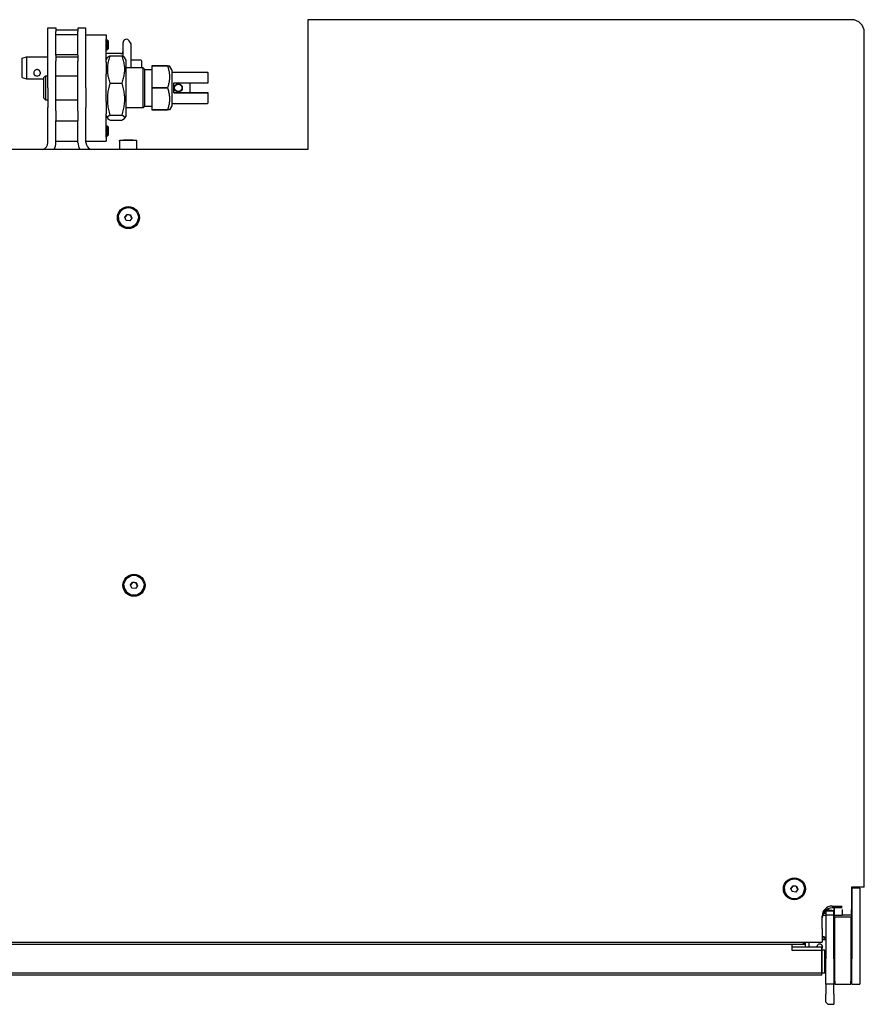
# Model space of a CAD drawing. Extents: x 1422 to 4284, y 1650 to 2964.
# Tile 2 of 14: x 1796 to 2217, y 1650 to 2141. Entities that reach past the tile are written whole.
import ezdxf

# ---------------------------------------------------------------- set-up
doc = ezdxf.new("R2010")
doc.units = 0
doc.layers.add('KF_SEQUENZA_10 NW_REAR', color=7, linetype='CONTINUOUS')
doc.layers.add('KF_SEQUENZA_10 NW_TOP', color=7, linetype='CONTINUOUS')

# ---------------------------------------------------------------- blocks, each defined once
blk = doc.blocks.new('KF_SEQUENZA_10 NW_TOP')
at = {"layer": 'KF_SEQUENZA_10 NW_TOP'}
for p, q in [((119.7, 476.5), (119.7, 411.71)), ((119.7, 476.5), (119.71, 476.5)), ((386.2, 476.5), (119.71, 476.5)), ((390.85, 476.5), (386.2, 476.5)), ((-9.95, 472.5), (-9.95, 472.5)), ((-9.95, 470.54), (-9.95, 472.5)), ((-9.95, 472.5), (-5.95, 472.5)), ((-5.95, 472.5), (-5.95, 472.5)), ((-5.95, 472.5), (-5.95, 470.54)), ((-5.95, 471.5), (5.05, 471.5)), ((5.05, 472.5), (5.05, 472.5)), ((5.05, 472.5), (5.05, 470.54)), ((5.05, 472.5), (9.05, 472.5)), ((9.05, 472.5), (9.05, 472.5)), ((9.05, 470.54), (9.05, 472.5)), ((-9.95, 458.84), (-9.95, 470.54)), ((-5.95, 458.84), (-5.95, 470.54)), ((5.05, 469), (-5.95, 469)), ((5.05, 458.84), (5.05, 470.54)), ((9.05, 458.84), (9.05, 470.54)), ((9.05, 469), (19.05, 469)), ((9.05, 469), (9.61, 469)), ((9.61, 469), (9.61, 469)), ((9.61, 469), (9.61, 469)), ((19.05, 469), (19.05, 467.04)), ((19.05, 455.35), (19.05, 467.04)), ((19.05, 466.5), (19.61, 466.5)), ((19.61, 461.5), (19.61, 466.5)), ((20.1, 466.01), (19.61, 466.5)), ((397.2, 44), (397.2, 470.15)), ((20.1, 461.99), (19.61, 461.5)), ((20.1, 466.01), (20.1, 461.99)), ((27.59, 463.59), (27.59, 465.08)), ((27.59, 458.27), (27.59, 463.59)), ((31.53, 464.42), (30.67, 465.9)), ((31.53, 463.01), (31.53, 464.42)), ((31.53, 452.5), (31.53, 463.01)), ((-22.7, 457.32), (-20.67, 458.06)), ((-22.7, 456.75), (-22.7, 457.32)), ((-22.7, 447.69), (-22.7, 456.75)), ((-20.67, 458.06), (-20.67, 457.4)), ((-20.67, 458.06), (-9.95, 458.06)), ((-20.67, 457.4), (-20.67, 446.95)), ((-9.95, 455.8), (-9.95, 458.84)), ((5.05, 459), (-5.95, 459)), ((-5.95, 458.84), (-5.95, 455.8)), ((-5.95, 458.06), (5.05, 458.06)), ((5.05, 458.84), (5.05, 455.8)), ((9.05, 455.8), (9.05, 458.84)), ((19.05, 461.5), (19.61, 461.5)), ((26.45, 459.62), (19.05, 459.62)), ((19.05, 456.35), (19.8, 457.65)), ((21.05, 458.56), (27.05, 458.56)), ((29.05, 456.35), (28.3, 457.65)), ((-9.95, 442.5), (-9.95, 455.8)), ((-5.95, 442.5), (-5.95, 455.8)), ((5.05, 442.5), (5.05, 455.8)), ((9.05, 442.5), (9.05, 455.8)), ((19.05, 455.35), (19.05, 449.27)), ((29.05, 428.65), (29.05, 456.35)), ((37.5, 452.5), (29.05, 452.5)), ((36.36, 456.35), (31.53, 456.35)), ((36.86, 455.45), (36.86, 455.84)), ((36.86, 452.5), (36.86, 455.45)), ((37.5, 432.5), (37.5, 452.5)), ((38.35, 451.65), (37.5, 452.5)), ((41.85, 453.5), (41.85, 453.49)), ((41.85, 453.5), (41.85, 453.5)), ((49.71, 453.5), (41.85, 453.5)), ((41.85, 453.5), (49.71, 453.5)), ((41.85, 453.49), (41.85, 442.5)), ((41.85, 453.49), (49.71, 453.49)), ((49.71, 453.5), (49.71, 453.49)), ((49.71, 453.5), (49.83, 453.5)), ((50.69, 453.5), (50.69, 453.5)), ((51.85, 451.5), (50.69, 453.5)), ((-22.7, 447.69), (-20.67, 446.95)), ((-20.67, 446.95), (-12.15, 446.95)), ((-12.15, 447.5), (-11.15, 448.5)), ((-12.15, 447.5), (-12.15, 437.5)), ((-11.15, 448.5), (-11.15, 436.5)), ((-11.15, 448.5), (-9.95, 448.5)), ((-5.95, 448.5), (5.05, 448.5)), ((19.05, 435.73), (19.05, 449.27)), ((38.35, 433.35), (38.35, 451.65)), ((38.35, 451.65), (41.85, 451.65)), ((51.85, 451.5), (51.85, 433.5)), ((51.85, 450.3), (69.45, 450.3)), ((70.05, 449.93), (70.05, 449.93)), ((70.05, 445), (70.05, 449.93)), ((-9.95, 442.5), (-9.95, 432.65)), ((-5.95, 432.65), (-5.95, 442.5)), ((5.05, 432.65), (5.05, 442.5)), ((9.05, 442.5), (9.05, 432.65)), ((21.05, 444.92), (27.05, 444.92)), ((41.85, 442.5), (41.85, 442.49)), ((49.71, 442.5), (41.85, 442.5)), ((41.85, 442.49), (41.85, 431.5)), ((41.85, 442.49), (49.71, 442.49)), ((49.71, 442.5), (49.71, 442.49)), ((52.85, 440), (52.85, 445)), ((52.85, 445), (70.05, 445)), ((53.1, 442.5), (53.1, 442.5)), ((57.1, 442.5), (57.1, 442.5)), ((57.1, 442.5), (57.1, 442.5)), ((60.85, 445), (60.85, 440)), ((-12.15, 437.5), (-11.15, 436.5)), ((52.85, 440), (70.05, 440)), ((70.05, 440), (52.85, 440)), ((70.05, 440), (60.85, 440)), ((60.85, 440), (70.05, 440)), ((70.05, 440), (70.05, 440)), ((70.05, 440), (70.05, 440)), ((70.05, 440), (70.05, 440)), ((70.05, 435.07), (70.05, 440)), ((-11.15, 436.5), (-9.95, 436.5)), ((-9.95, 431.08), (-9.95, 432.65)), ((-5.95, 436.5), (5.05, 436.5)), ((-5.95, 431.08), (-5.95, 432.65)), ((5.05, 431.08), (5.05, 432.65)), ((9.05, 431.08), (9.05, 432.65)), ((19.05, 435.73), (19.05, 429.64)), ((37.5, 432.5), (29.05, 432.5)), ((38.35, 433.35), (37.5, 432.5)), ((38.35, 433.35), (41.85, 433.35)), ((51.85, 433.5), (50.69, 431.5)), ((51.85, 434.7), (69.45, 434.7)), ((-9.95, 426.15), (-9.95, 431.08)), ((-5.95, 431.08), (-5.95, 426.15)), ((5.05, 431.08), (5.05, 426.15)), ((9.05, 426.15), (9.05, 431.08)), ((19.05, 417.95), (19.05, 429.64)), ((19.05, 428.65), (19.8, 427.35)), ((21.05, 428.85), (27.05, 428.85)), ((29.05, 428.65), (28.3, 427.35)), ((41.85, 431.5), (41.85, 431.5)), ((41.85, 431.5), (49.71, 431.5)), ((49.71, 431.5), (41.85, 431.5)), ((49.71, 431.5), (49.71, 431.5)), ((-9.95, 415.3), (-9.95, 426.15)), ((-5.95, 415.3), (-5.95, 426.15)), ((-5.95, 426), (5.05, 426)), ((5.05, 415.3), (5.05, 426.15)), ((9.05, 415.3), (9.05, 426.15)), ((19.05, 423.5), (19.61, 423.5)), ((19.61, 418.5), (19.61, 423.5)), ((20.1, 423.01), (19.61, 423.5)), ((20.1, 423.01), (20.1, 418.99)), ((21.05, 426.43), (27.05, 426.43)), ((19.05, 418.5), (19.61, 418.5)), ((19.05, 417.95), (19.05, 416)), ((20.1, 418.99), (19.61, 418.5)), ((-5.95, 416), (5.05, 416)), ((9.05, 416), (19.05, 416)), ((25.8, 416), (25.8, 416)), ((25.8, 416), (25.8, 411.71)), ((28.98, 416.5), (27.74, 416.5)), ((27.74, 416.5), (28.81, 416.5)), ((28.98, 416.5), (27.74, 416.5)), ((27.74, 416.5), (28.81, 416.5)), ((28.81, 416.5), (31.12, 416.5)), ((28.81, 416.5), (28.81, 416.5)), ((28.81, 416.5), (31.12, 416.5)), ((28.81, 416.5), (28.81, 416.5)), ((31.29, 416.5), (28.98, 416.5)), ((31.29, 416.5), (28.98, 416.5)), ((31.12, 416.5), (32.36, 416.5)), ((31.12, 416.5), (31.12, 416.5)), ((31.12, 416.5), (32.36, 416.5)), ((31.12, 416.5), (31.12, 416.5)), ((32.36, 416.5), (31.29, 416.5)), ((32.36, 416.5), (31.29, 416.5)), ((34.3, 416), (34.3, 416)), ((34.3, 416), (34.3, 411.71)), ((119.71, 411.71), (-120.31, 411.71)), ((28.48, 378.01), (29.52, 379.39)), ((29.52, 379.39), (29.52, 379.25)), ((29.52, 379.39), (31.24, 379.18)), ((31.24, 379.18), (31.92, 377.59)), ((31.24, 379.04), (31.24, 379.18)), ((25.2, 377.8), (25.2, 377.78)), ((29.16, 376.42), (28.48, 378.01)), ((30.88, 376.21), (29.16, 376.42)), ((31.92, 377.59), (30.88, 376.21)), ((35.2, 377.8), (35.2, 377.78)), ((28, 194.44), (28, 194.42)), ((31.28, 194.65), (32.33, 196.03)), ((31.96, 193.06), (31.28, 194.65)), ((33.68, 192.85), (31.96, 193.06)), ((32.33, 196.03), (32.33, 195.89)), ((32.33, 196.03), (34.05, 195.82)), ((34.72, 194.23), (33.68, 192.85)), ((34.05, 195.82), (34.72, 194.23)), ((34.05, 195.68), (34.05, 195.82)), ((38, 194.44), (38, 194.42)), ((360.6, 43.28), (361.64, 44.66)), ((361.64, 44.66), (361.64, 44.52)), ((361.64, 44.66), (363.36, 44.45)), ((363.36, 44.45), (364.04, 42.86)), ((363.36, 44.31), (363.36, 44.45)), ((357.32, 43.07), (357.32, 43.05)), ((361.28, 41.69), (360.6, 43.28)), ((363, 41.48), (361.28, 41.69)), ((364.04, 42.86), (363, 41.48)), ((367.32, 43.07), (367.32, 43.05)), ((390.8, 44), (390.8, 32.76)), ((390.85, 44), (390.8, 44)), ((397.2, 44), (390.85, 44)), ((395, 43.5), (391, 43.5)), ((391, 43.5), (391, 8.23)), ((395, 43.5), (395, 8.23)), ((381.2, 34.47), (386.2, 34.47)), ((391, 38), (390.8, 38)), ((376.2, 23.24), (376.2, 29.48)), ((376.41, 30), (378, 30)), ((376.84, 31), (378, 31)), ((378, 32.01), (378, 31.89)), ((378, 31.89), (378, 29.89)), ((382, 31.89), (378, 31.89)), ((378, 29.89), (378, 8.23)), ((382, 29.89), (378, 29.89)), ((386.2, 33.55), (381.2, 33.55)), ((382, 33.55), (382, 32.01)), ((382.2, 33), (382, 33)), ((382, 31.89), (382, 32.01)), ((382.2, 32), (382, 32)), ((382, 29.89), (382, 31.89)), ((382, 8.23), (382, 29.89)), ((382.2, 33.55), (382.2, 30)), ((382.2, 30), (386.2, 30)), ((382.2, 25), (382.2, 30)), ((386.2, 32.76), (386.2, 30)), ((390.8, 30), (386.2, 30)), ((391, 33), (390.8, 33)), ((390.8, 30), (390.8, 32.76)), ((391, 32), (390.8, 32)), ((390.8, 30), (390.8, 25)), ((382.2, 25), (382.2, 19.5)), ((382.5, -2.93), (382.5, 29.07)), ((382.5, 29.07), (390.5, 29.07)), ((390.5, 29.07), (390.5, -2.93)), ((390.8, 25), (390.8, 19.5)), ((376.2, 23.24), (376.2, 16.5)), ((-376.8, 16.5), (376.2, 16.5)), ((-361, 15.5), (361, 15.5)), ((361, 15.5), (361, 12.5)), ((361, 15.5), (367.72, 15.5)), ((366.8, 16), (367.3, 16.5)), ((366.8, 15.5), (366.8, 16)), ((367.3, 16.5), (367.3, 15.5)), ((367.72, 16.5), (367.72, 14)), ((369.76, 14), (369.76, 16.5)), ((377.02, 19.14), (376.2, 19.14)), ((376.2, 17.81), (378, 17.81)), ((378, 18.31), (377.6, 19.01)), ((382, 17.81), (382.5, 17.81)), ((382.2, 19.5), (382.5, 19.5)), ((390.5, 19.5), (390.8, 19.5)), ((390.5, 17.81), (391, 17.81)), ((376, 14), (361, 14)), ((361, 12.5), (375.8, 12.5)), ((375.8, 12.5), (375.8, 1)), ((376, 12.5), (376, 14)), ((377.5, 12.5), (376, 12.5)), ((376, 12.5), (376, 1)), ((377.5, 1), (377.5, 12.5)), ((377.5, 8.29), (378, 8.29)), ((378, 6.68), (377.6, 5.99)), ((378, -4.5), (378, 8.23)), ((382, 8.29), (382.5, 8.29)), ((382, 8.23), (382, -4.5)), ((382.5, 7.5), (382, 7.5)), ((390.5, 8.29), (391, 8.29)), ((391, 7.5), (390.5, 7.5)), ((391, -4.5), (391, 8.23)), ((395, 8.23), (395, -4.5)), ((376, 0), (-376, 0)), ((375.8, 1), (-375.8, 1)), ((377.5, 1), (376, 1)), ((376, 0), (376, 1)), ((377.5, 4.07), (378, 3.88)), ((382, -4.5), (378, -4.5)), ((378, -4.5), (378, -9.5)), ((382, -9.5), (382, -4.5)), ((382.5, -2.93), (382.5, -4.37)), ((382.5, -4.37), (382.5, -4.37)), ((382.5, -4.37), (390.5, -4.37)), ((390.5, -4.37), (390.5, -2.93)), ((390.5, -4.37), (390.5, -4.37)), ((391, -4.5), (395, -4.5)), ((378, -13.5), (378, -9.5)), ((382, -9.5), (382, -14.5)), ((379, -14.5), (378, -13.5)), ((379, -14.5), (382, -14.5))]:
    blk.add_line(p, q, dxfattribs=at)
at = {"layer": 'KF_SEQUENZA_10 NW_TOP', "flags": 128}
for points in [[(21.05, 458.56), (20.83, 457.91), (20.62, 457.29), (20.44, 456.69), (20.28, 456.1), (20.15, 455.52), (20.03, 454.96), (19.93, 454.41), (19.85, 453.87), (19.79, 453.33), (19.75, 452.79), (19.72, 452.27), (19.71, 451.74), (19.72, 451.21), (19.75, 450.68), (19.79, 450.15), (19.85, 449.61), (19.93, 449.07), (20.03, 448.51), (20.15, 447.95), (20.28, 447.38), (20.44, 446.79), (20.62, 446.18), (20.83, 445.56), (21.05, 444.92)], [(19.8, 457.65), (19.82, 457.68), (19.84, 457.72), (19.87, 457.75), (19.9, 457.79), (19.93, 457.82), (19.97, 457.86), (20, 457.89), (20.04, 457.93), (20.08, 457.97), (20.13, 458), (20.17, 458.04), (20.22, 458.08), (20.28, 458.12), (20.33, 458.16), (20.39, 458.19), (20.45, 458.23), (20.52, 458.27), (20.58, 458.31), (20.65, 458.35), (20.73, 458.39), (20.8, 458.43), (20.88, 458.47), (20.97, 458.52), (21.05, 458.56)], [(27.05, 458.56), (27.13, 458.52), (27.22, 458.47), (27.3, 458.43), (27.37, 458.39), (27.45, 458.35), (27.52, 458.31), (27.58, 458.27), (27.65, 458.23), (27.71, 458.19), (27.77, 458.16), (27.82, 458.12), (27.88, 458.08), (27.93, 458.04), (27.97, 458), (28.02, 457.97), (28.06, 457.93), (28.1, 457.89), (28.13, 457.86), (28.17, 457.82), (28.2, 457.79), (28.23, 457.75), (28.26, 457.72), (28.28, 457.68), (28.3, 457.65)], [(27.05, 444.92), (27.27, 445.56), (27.48, 446.18), (27.66, 446.79), (27.82, 447.38), (27.95, 447.95), (28.07, 448.51), (28.17, 449.07), (28.25, 449.61), (28.31, 450.15), (28.35, 450.68), (28.38, 451.21), (28.39, 451.74), (28.38, 452.27), (28.35, 452.79), (28.31, 453.33), (28.25, 453.87), (28.17, 454.41), (28.07, 454.96), (27.95, 455.52), (27.82, 456.1), (27.66, 456.69), (27.48, 457.29), (27.27, 457.91), (27.05, 458.56)], [(49.71, 453.5), (49.78, 453.5), (49.85, 453.5), (49.92, 453.5), (49.99, 453.5), (50.05, 453.5), (50.11, 453.5), (50.17, 453.5), (50.23, 453.5), (50.28, 453.5), (50.33, 453.5), (50.38, 453.5), (50.42, 453.5), (50.47, 453.5), (50.5, 453.5), (50.54, 453.5), (50.57, 453.5), (50.6, 453.5), (50.62, 453.5), (50.64, 453.5), (50.66, 453.5), (50.67, 453.5), (50.68, 453.5), (50.69, 453.5), (50.69, 453.5)], [(49.71, 453.49), (49.88, 452.97), (50.03, 452.47), (50.16, 451.98), (50.27, 451.51), (50.37, 451.05), (50.46, 450.59), (50.53, 450.15), (50.59, 449.71), (50.63, 449.28), (50.67, 448.85), (50.68, 448.42), (50.69, 448), (50.68, 447.57), (50.67, 447.14), (50.63, 446.72), (50.59, 446.28), (50.53, 445.84), (50.46, 445.4), (50.37, 444.95), (50.27, 444.48), (50.16, 444.01), (50.03, 443.52), (49.88, 443.02), (49.71, 442.5)], [(-13.67, 449.88), (-13.68, 450.1), (-13.72, 450.29), (-13.79, 450.52), (-13.88, 450.72), (-14, 450.91), (-14.15, 451.09), (-14.31, 451.25), (-14.5, 451.39), (-14.7, 451.5), (-14.91, 451.58), (-15.12, 451.62), (-15.34, 451.64), (-15.56, 451.62), (-15.77, 451.57), (-15.98, 451.5), (-16.16, 451.4), (-16.35, 451.26), (-16.51, 451.1), (-16.64, 450.95), (-16.77, 450.75), (-16.87, 450.54), (-16.94, 450.33), (-16.99, 450.1), (-17, 449.88)], [(-17, 449.88), (-17, 449.82), (-17, 449.75), (-16.99, 449.68), (-16.98, 449.61), (-16.96, 449.55), (-16.95, 449.48), (-16.93, 449.41), (-16.9, 449.35), (-16.88, 449.3), (-16.85, 449.23), (-16.82, 449.17), (-16.79, 449.12), (-16.75, 449.06), (-16.71, 449.01), (-16.67, 448.95), (-16.62, 448.9), (-16.57, 448.86), (-16.52, 448.81), (-16.47, 448.77), (-16.41, 448.73), (-16.36, 448.69), (-16.3, 448.66), (-16.25, 448.63), (-16.18, 448.6)], [(-14.48, 448.6), (-14.42, 448.63), (-14.36, 448.66), (-14.3, 448.7), (-14.26, 448.72), (-14.2, 448.77), (-14.15, 448.81), (-14.1, 448.85), (-14.05, 448.9), (-14, 448.95), (-13.96, 449), (-13.92, 449.06), (-13.89, 449.1), (-13.86, 449.15), (-13.83, 449.21), (-13.8, 449.27), (-13.77, 449.33), (-13.75, 449.4), (-13.72, 449.46), (-13.71, 449.53), (-13.69, 449.6), (-13.68, 449.66), (-13.67, 449.73), (-13.67, 449.81), (-13.67, 449.88)], [(70.05, 449.93), (70, 449.96), (69.95, 449.98), (69.91, 450.01), (69.87, 450.03), (69.83, 450.06), (69.79, 450.08), (69.75, 450.11), (69.72, 450.13), (69.68, 450.15), (69.65, 450.17), (69.62, 450.18), (69.6, 450.2), (69.57, 450.22), (69.55, 450.23), (69.53, 450.24), (69.51, 450.25), (69.5, 450.26), (69.48, 450.27), (69.47, 450.28), (69.46, 450.29), (69.46, 450.29), (69.45, 450.29), (69.45, 450.3), (69.45, 450.3)], [(69.45, 450.3), (69.45, 450.3), (69.45, 450.29), (69.46, 450.29), (69.46, 450.29), (69.47, 450.28), (69.48, 450.27), (69.5, 450.26), (69.51, 450.25), (69.53, 450.24), (69.55, 450.23), (69.57, 450.22), (69.6, 450.2), (69.62, 450.18), (69.65, 450.17), (69.68, 450.15), (69.72, 450.13), (69.75, 450.11), (69.79, 450.08), (69.83, 450.06), (69.87, 450.03), (69.91, 450.01), (69.95, 449.98), (70, 449.95), (70.05, 449.93)], [(21.05, 444.92), (20.83, 444.16), (20.62, 443.42), (20.44, 442.71), (20.28, 442.02), (20.15, 441.34), (20.03, 440.68), (19.93, 440.03), (19.85, 439.39), (19.79, 438.76), (19.75, 438.13), (19.72, 437.51), (19.71, 436.88), (19.72, 436.26), (19.75, 435.64), (19.79, 435.01), (19.85, 434.38), (19.93, 433.74), (20.03, 433.09), (20.15, 432.43), (20.28, 431.75), (20.44, 431.06), (20.62, 430.35), (20.83, 429.61), (21.05, 428.85)], [(27.05, 428.85), (27.27, 429.61), (27.48, 430.35), (27.66, 431.06), (27.82, 431.75), (27.95, 432.43), (28.07, 433.09), (28.17, 433.74), (28.25, 434.38), (28.31, 435.01), (28.35, 435.64), (28.38, 436.26), (28.39, 436.88), (28.38, 437.51), (28.35, 438.13), (28.31, 438.76), (28.25, 439.39), (28.17, 440.03), (28.07, 440.68), (27.95, 441.34), (27.82, 442.02), (27.66, 442.71), (27.48, 443.42), (27.27, 444.16), (27.05, 444.92)], [(49.71, 442.49), (49.88, 441.97), (50.03, 441.47), (50.16, 440.98), (50.27, 440.51), (50.37, 440.05), (50.46, 439.59), (50.53, 439.15), (50.59, 438.71), (50.63, 438.28), (50.67, 437.85), (50.68, 437.42), (50.69, 437), (50.68, 436.57), (50.67, 436.14), (50.63, 435.72), (50.59, 435.28), (50.53, 434.84), (50.46, 434.4), (50.37, 433.95), (50.27, 433.48), (50.16, 433.01), (50.03, 432.52), (49.88, 432.02), (49.71, 431.5)], [(53.1, 442.5), (53.1, 442.63), (53.11, 442.76), (53.13, 442.89), (53.16, 443.02), (53.2, 443.14), (53.25, 443.27), (53.31, 443.39), (53.37, 443.51), (53.44, 443.62), (53.52, 443.72), (53.6, 443.82), (53.68, 443.91), (53.77, 444), (53.87, 444.08), (53.98, 444.15), (54.09, 444.22), (54.21, 444.29), (54.33, 444.34), (54.45, 444.39), (54.58, 444.43), (54.71, 444.46), (54.84, 444.48), (54.97, 444.49), (55.1, 444.5)], [(55.1, 444.5), (55.22, 444.49), (55.35, 444.48), (55.48, 444.46), (55.61, 444.43), (55.74, 444.39), (55.87, 444.34), (55.99, 444.29), (56.1, 444.22), (56.21, 444.15), (56.32, 444.08), (56.42, 444), (56.51, 443.91), (56.6, 443.82), (56.68, 443.72), (56.75, 443.62), (56.82, 443.5), (56.89, 443.39), (56.94, 443.27), (56.99, 443.14), (57.03, 443.01), (57.06, 442.89), (57.08, 442.76), (57.09, 442.63), (57.1, 442.5)], [(69.45, 434.7), (69.45, 434.7), (69.45, 434.7), (69.46, 434.7), (69.46, 434.71), (69.47, 434.71), (69.48, 434.72), (69.5, 434.73), (69.51, 434.74), (69.53, 434.75), (69.55, 434.77), (69.57, 434.78), (69.6, 434.79), (69.62, 434.81), (69.65, 434.83), (69.68, 434.85), (69.72, 434.87), (69.75, 434.89), (69.79, 434.91), (69.83, 434.93), (69.87, 434.96), (69.91, 434.98), (69.95, 435.01), (70, 435.04), (70.05, 435.07)], [(21.05, 428.85), (20.83, 428.74), (20.62, 428.63), (20.44, 428.52), (20.28, 428.42), (20.15, 428.32), (20.03, 428.22), (19.93, 428.12), (19.85, 428.02), (19.79, 427.93), (19.75, 427.83), (19.72, 427.74), (19.71, 427.64), (19.72, 427.55), (19.75, 427.46), (19.79, 427.36), (19.85, 427.27), (19.93, 427.17), (20.03, 427.07), (20.15, 426.97), (20.28, 426.87), (20.44, 426.77), (20.62, 426.66), (20.83, 426.55), (21.05, 426.43)], [(27.05, 426.43), (27.27, 426.55), (27.48, 426.66), (27.66, 426.77), (27.82, 426.87), (27.95, 426.97), (28.07, 427.07), (28.17, 427.17), (28.25, 427.27), (28.31, 427.36), (28.35, 427.46), (28.38, 427.55), (28.39, 427.64), (28.38, 427.74), (28.35, 427.83), (28.31, 427.93), (28.25, 428.02), (28.17, 428.12), (28.07, 428.22), (27.95, 428.32), (27.82, 428.42), (27.66, 428.52), (27.48, 428.63), (27.27, 428.74), (27.05, 428.85)], [(50.69, 431.5), (50.69, 431.5), (50.68, 431.5), (50.67, 431.5), (50.66, 431.5), (50.64, 431.5), (50.62, 431.5), (50.6, 431.5), (50.57, 431.5), (50.54, 431.5), (50.5, 431.5), (50.47, 431.5), (50.42, 431.5), (50.38, 431.5), (50.33, 431.5), (50.28, 431.5), (50.23, 431.5), (50.17, 431.5), (50.11, 431.5), (50.05, 431.5), (49.99, 431.5), (49.92, 431.5), (49.85, 431.5), (49.78, 431.5), (49.71, 431.5)], [(25.8, 416), (25.81, 416.11), (25.84, 416.21), (25.89, 416.3), (25.96, 416.37), (26.05, 416.44), (26.14, 416.48), (26.24, 416.5), (26.29, 416.5), (26.3, 416.5), (26.33, 416.5), (26.41, 416.5), (26.53, 416.5), (26.69, 416.5), (26.9, 416.5), (27.14, 416.5), (27.42, 416.5), (27.73, 416.5), (28.07, 416.5), (28.44, 416.5), (28.82, 416.5), (29.22, 416.5), (29.63, 416.5), (30.05, 416.5), (30.47, 416.5), (30.88, 416.5), (31.28, 416.5), (31.66, 416.5), (32.03, 416.5), (32.37, 416.5), (32.68, 416.5), (32.96, 416.5), (33.2, 416.5), (33.41, 416.5), (33.57, 416.5), (33.69, 416.5), (33.77, 416.5), (33.8, 416.5), (33.81, 416.5), (33.86, 416.5), (33.96, 416.48), (34.05, 416.44), (34.14, 416.37), (34.21, 416.3), (34.26, 416.21), (34.29, 416.11), (34.3, 416)], [(25.8, 416), (25.81, 416.1), (25.84, 416.2), (25.89, 416.29), (25.96, 416.37), (26.05, 416.43), (26.14, 416.47), (26.24, 416.49), (26.29, 416.5), (26.3, 416.5), (26.33, 416.5), (26.41, 416.5), (26.53, 416.5), (26.69, 416.5), (26.9, 416.5), (27.14, 416.5), (27.42, 416.5), (27.73, 416.5), (28.07, 416.5), (28.44, 416.5), (28.82, 416.5), (29.22, 416.5), (29.63, 416.5), (30.05, 416.5), (30.47, 416.5), (30.88, 416.5), (31.28, 416.5), (31.66, 416.5), (32.03, 416.5), (32.37, 416.5), (32.68, 416.5), (32.96, 416.5), (33.2, 416.5), (33.41, 416.5), (33.57, 416.5), (33.69, 416.5), (33.77, 416.5), (33.8, 416.5), (33.81, 416.5), (33.86, 416.49), (33.96, 416.47), (34.05, 416.43), (34.14, 416.37), (34.21, 416.29), (34.26, 416.2), (34.29, 416.1), (34.3, 416)], [(29.52, 379.25), (29.48, 379.18), (29.43, 379.12), (29.38, 379.06), (29.34, 379), (29.3, 378.94), (29.26, 378.89), (29.22, 378.83), (29.18, 378.78), (29.14, 378.73), (29.1, 378.67), (29.06, 378.62), (29.02, 378.57), (28.98, 378.52), (28.94, 378.47), (28.9, 378.41), (28.86, 378.36), (28.82, 378.31), (28.78, 378.26), (28.74, 378.2), (28.7, 378.15), (28.65, 378.09), (28.61, 378.04), (28.57, 377.98), (28.52, 377.92)], [(31.24, 379.04), (31.16, 379.05), (31.08, 379.05), (31.01, 379.06), (30.93, 379.07), (30.86, 379.08), (30.79, 379.09), (30.72, 379.09), (30.65, 379.1), (30.58, 379.11), (30.52, 379.12), (30.45, 379.13), (30.38, 379.13), (30.32, 379.14), (30.25, 379.15), (30.18, 379.16), (30.11, 379.17), (30.05, 379.18), (29.98, 379.19), (29.91, 379.2), (29.83, 379.21), (29.76, 379.22), (29.68, 379.23), (29.6, 379.24), (29.52, 379.25)], [(31.88, 377.54), (31.85, 377.6), (31.82, 377.67), (31.8, 377.73), (31.77, 377.8), (31.74, 377.86), (31.72, 377.92), (31.69, 377.98), (31.66, 378.04), (31.64, 378.1), (31.61, 378.15), (31.59, 378.21), (31.56, 378.27), (31.54, 378.33), (31.51, 378.39), (31.49, 378.45), (31.46, 378.51), (31.44, 378.57), (31.41, 378.63), (31.39, 378.7), (31.36, 378.76), (31.33, 378.83), (31.3, 378.89), (31.27, 378.96), (31.24, 379.04)], [(32.33, 195.89), (32.28, 195.82), (32.23, 195.76), (32.19, 195.7), (32.14, 195.64), (32.1, 195.59), (32.06, 195.53), (32.02, 195.47), (31.98, 195.42), (31.94, 195.37), (31.9, 195.31), (31.86, 195.26), (31.82, 195.21), (31.78, 195.16), (31.74, 195.11), (31.7, 195.06), (31.66, 195), (31.62, 194.95), (31.58, 194.9), (31.54, 194.84), (31.5, 194.79), (31.46, 194.73), (31.41, 194.68), (31.37, 194.62), (31.32, 194.56)], [(34.05, 195.68), (33.96, 195.69), (33.89, 195.7), (33.81, 195.7), (33.74, 195.71), (33.66, 195.72), (33.59, 195.73), (33.52, 195.74), (33.45, 195.74), (33.39, 195.75), (33.32, 195.76), (33.25, 195.77), (33.19, 195.78), (33.12, 195.78), (33.05, 195.79), (32.99, 195.8), (32.92, 195.81), (32.85, 195.82), (32.78, 195.83), (32.71, 195.84), (32.64, 195.85), (32.56, 195.86), (32.49, 195.87), (32.41, 195.88), (32.33, 195.89)], [(34.68, 194.18), (34.66, 194.24), (34.63, 194.31), (34.6, 194.37), (34.57, 194.44), (34.55, 194.5), (34.52, 194.56), (34.49, 194.62), (34.47, 194.68), (34.44, 194.74), (34.42, 194.8), (34.39, 194.85), (34.37, 194.91), (34.34, 194.97), (34.32, 195.03), (34.29, 195.09), (34.27, 195.15), (34.24, 195.21), (34.22, 195.27), (34.19, 195.34), (34.16, 195.4), (34.13, 195.47), (34.11, 195.54), (34.08, 195.61), (34.05, 195.68)], [(361.64, 44.52), (361.6, 44.46), (361.55, 44.4), (361.5, 44.33), (361.46, 44.28), (361.42, 44.22), (361.38, 44.16), (361.34, 44.11), (361.3, 44.05), (361.26, 44), (361.22, 43.95), (361.18, 43.9), (361.14, 43.84), (361.1, 43.79), (361.06, 43.74), (361.02, 43.69), (360.98, 43.64), (360.94, 43.58), (360.9, 43.53), (360.86, 43.48), (360.82, 43.42), (360.77, 43.37), (360.73, 43.31), (360.69, 43.25), (360.64, 43.19)], [(363.36, 44.31), (363.28, 44.32), (363.2, 44.33), (363.13, 44.34), (363.05, 44.34), (362.98, 44.35), (362.91, 44.36), (362.84, 44.37), (362.77, 44.38), (362.7, 44.38), (362.64, 44.39), (362.57, 44.4), (362.5, 44.41), (362.44, 44.42), (362.37, 44.43), (362.3, 44.43), (362.23, 44.44), (362.17, 44.45), (362.1, 44.46), (362.03, 44.47), (361.95, 44.48), (361.88, 44.49), (361.8, 44.5), (361.72, 44.51), (361.64, 44.52)], [(364, 42.81), (363.97, 42.88), (363.94, 42.94), (363.92, 43.01), (363.89, 43.07), (363.86, 43.13), (363.84, 43.19), (363.81, 43.25), (363.78, 43.31), (363.76, 43.37), (363.73, 43.43), (363.71, 43.49), (363.68, 43.55), (363.66, 43.6), (363.63, 43.66), (363.61, 43.72), (363.58, 43.78), (363.56, 43.84), (363.53, 43.91), (363.51, 43.97), (363.48, 44.03), (363.45, 44.1), (363.42, 44.17), (363.39, 44.24), (363.36, 44.31)], [(376.36, 14.12), (376.34, 14.3), (376.31, 14.49), (376.25, 14.67), (376.18, 14.83), (376.08, 14.98), (375.96, 15.12), (375.83, 15.24), (375.68, 15.34), (375.51, 15.42), (375.33, 15.48), (375.15, 15.52), (374.96, 15.53), (374.78, 15.52), (374.59, 15.48), (374.41, 15.42), (374.24, 15.34), (374.1, 15.24), (373.96, 15.12), (373.84, 14.98), (373.75, 14.83), (373.67, 14.67), (373.62, 14.49), (373.58, 14.3), (373.57, 14.12)], [(377.02, 19.14), (377.07, 19.14), (377.12, 19.13), (377.16, 19.12), (377.2, 19.12), (377.24, 19.11), (377.27, 19.11), (377.31, 19.1), (377.34, 19.09), (377.37, 19.09), (377.4, 19.08), (377.42, 19.08), (377.45, 19.07), (377.47, 19.07), (377.49, 19.06), (377.51, 19.05), (377.52, 19.05), (377.54, 19.04), (377.55, 19.04), (377.57, 19.03), (377.58, 19.03), (377.58, 19.02), (377.59, 19.02), (377.6, 19.01), (377.6, 19.01)], [(377.4, 17.81), (377.39, 17.86), (377.38, 17.92), (377.36, 17.97), (377.35, 18.02), (377.34, 18.08), (377.33, 18.13), (377.31, 18.18), (377.3, 18.24), (377.28, 18.29), (377.27, 18.35), (377.25, 18.4), (377.24, 18.46), (377.22, 18.51), (377.21, 18.57), (377.19, 18.62), (377.17, 18.68), (377.16, 18.74), (377.14, 18.79), (377.12, 18.85), (377.1, 18.91), (377.08, 18.97), (377.06, 19.03), (377.04, 19.08), (377.02, 19.14)], [(373.57, 14.12), (373.57, 14.12), (373.57, 14.11), (373.57, 14.11), (373.57, 14.1), (373.57, 14.1), (373.57, 14.09), (373.57, 14.09), (373.57, 14.08), (373.57, 14.08), (373.57, 14.07), (373.57, 14.07), (373.57, 14.06), (373.57, 14.06), (373.57, 14.05), (373.57, 14.05), (373.57, 14.04), (373.57, 14.04), (373.57, 14.03), (373.57, 14.03), (373.57, 14.02), (373.57, 14.02), (373.57, 14.01), (373.57, 14.01), (373.58, 14)], [(376, 13.12), (376.03, 13.15), (376.06, 13.19), (376.08, 13.23), (376.11, 13.27), (376.13, 13.31), (376.15, 13.35), (376.18, 13.38), (376.19, 13.42), (376.21, 13.46), (376.23, 13.51), (376.25, 13.55), (376.26, 13.59), (376.28, 13.64), (376.29, 13.68), (376.3, 13.72), (376.31, 13.77), (376.32, 13.81), (376.33, 13.86), (376.34, 13.9), (376.34, 13.95), (376.35, 13.99), (376.35, 14.04), (376.35, 14.08), (376.36, 14.12)], [(377.5, 8.11), (377.5, 8.12), (377.5, 8.12), (377.5, 8.13), (377.5, 8.14), (377.51, 8.15), (377.51, 8.15), (377.51, 8.16), (377.51, 8.17), (377.51, 8.18), (377.51, 8.18), (377.51, 8.19), (377.51, 8.2), (377.51, 8.21), (377.52, 8.21), (377.52, 8.22), (377.52, 8.23), (377.52, 8.24), (377.52, 8.24), (377.52, 8.25), (377.52, 8.26), (377.52, 8.27), (377.52, 8.27), (377.52, 8.28), (377.53, 8.29)], [(377.5, 5.94), (377.52, 5.95), (377.53, 5.95), (377.55, 5.96), (377.56, 5.96), (377.57, 5.97), (377.58, 5.97), (377.59, 5.98), (377.59, 5.98), (377.6, 5.99), (377.6, 6), (377.6, 6), (377.6, 6.01), (377.6, 6.01), (377.6, 6.02), (377.6, 6.02), (377.59, 6.03), (377.59, 6.03), (377.58, 6.04), (377.57, 6.04), (377.56, 6.05), (377.55, 6.05), (377.53, 6.06), (377.52, 6.06), (377.5, 6.07)]]:
    blk.add_lwpolyline(points, dxfattribs=at)
at = {"layer": 'KF_SEQUENZA_10 NW_TOP'}
for radius in [2, 1.83]:
    blk.add_circle((55.1, 442.5), radius, dxfattribs=at)
for centre, radius, start, end in [((390.85, 470.15), 6.35, 0, 90), ((29.24, 465.08), 1.65, 30, 180), ((26.45, 460.76), 1.14, 270, 0), ((36.36, 455.84), 0.508, 0, 90), ((-15.33, 450.39), 1.98, 244.6318, 295.3682), ((-13.75, 415.3), 3.8, 288.7654, 0), ((-13.75, 415.3), 3.8, 289.2016, 0), ((-13.75, 415.3), 7.8, 332.608, 0), ((12.85, 415.3), 7.8, 180, 207.392), ((12.85, 415.3), 3.8, 180, 250.7984), ((12.85, 415.3), 3.8, 180, 251.2346)]:
    blk.add_arc(centre, radius, start, end, dxfattribs=at)
for centre, major_axis in [((30.2, 377.8), (5.5, 0)), ((30.2, 377.8), (5, 0)), ((33, 194.45), (5.5, 0)), ((33, 194.44), (5, 0)), ((362.32, 43.08), (5.5, 0)), ((362.32, 43.07), (5, 0))]:
    blk.add_ellipse(centre, major_axis=major_axis, ratio=0.998135, dxfattribs=at)
for centre, major_axis, ratio, start_param, end_param in [((30.2, 377.78), (5, 0), 0.998135, 3.141593, 6.283185), ((33, 194.42), (5, 0), 0.998135, 3.141593, 6.283185), ((362.32, 43.05), (5, 0), 0.998135, 3.141593, 6.283185), ((381.2, 29.48), (-5, 0), 0.998135, 4.712389, 6.283185), ((381.2, 28.56), (-5, 0), 0.998135, 4.712389, 6.283185), ((371.7, 32.01), (6.3, 0), 0.061049, 0, 0.309688), ((371.7, 32.01), (10.3, 0), 0.061049, 6.283185, 7.179904)]:
    blk.add_ellipse(centre, major_axis=major_axis, ratio=ratio, start_param=start_param, end_param=end_param, dxfattribs=at)

msp = doc.modelspace()

# ---------------------------------------------------------------- block references
at = {"layer": 'KF_SEQUENZA_10 NW_REAR'}
msp.add_blockref('KF_SEQUENZA_10 NW_TOP', (1820.25, 1664.77), dxfattribs=at)

doc.saveas('drawing.dxf')
